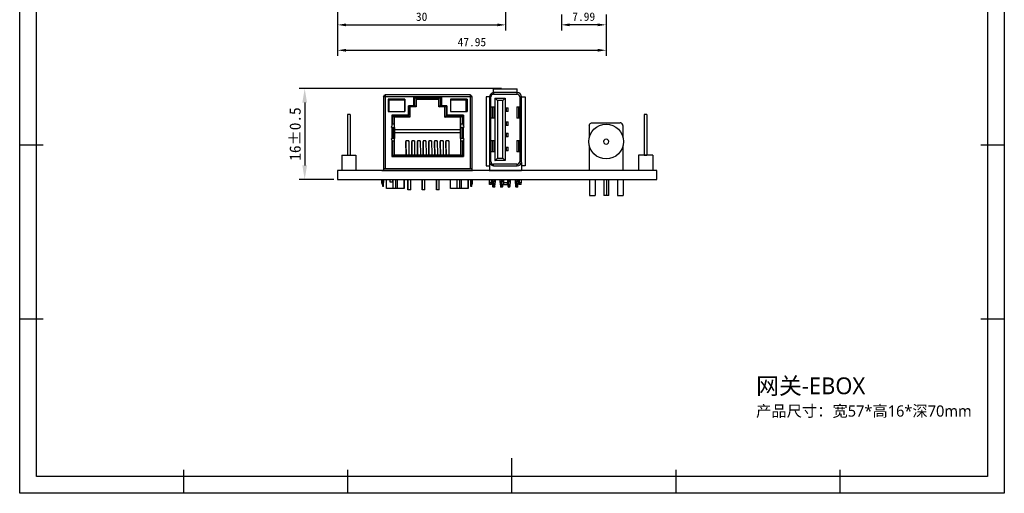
# Model space of a CAD drawing. Extents: x 649 to 824, y 56 to 305.
# Tile 1 of 14: x 649 to 824, y 56 to 141. Entities that reach past the tile are written whole.
import ezdxf

# ---------------------------------------------------------------- set-up
doc = ezdxf.new("R2010")
doc.units = 0
doc.header["$MEASUREMENT"] = 0
doc.layers.get('0').update_dxf_attribs({"linetype": 'ByLayer'})
doc.layers.get('Defpoints').update_dxf_attribs({"linetype": 'CONTINUOUS'})
doc.layers.add('HMI-D4', color=250, linetype='CONTINUOUS')
doc.dimstyles.new('ISO-25', dxfattribs={"dimtxt": 2.5, "dimasz": 2.5, "dimexe": 1.25, "dimexo": 0.625, "dimtad": 1, "dimdec": 4, "dimdsep": 46, "dimtxsty": 'Standard', "dimcen": 2.5, "dimadec": 0, "dimazin": 0, "dimtfac": 1, "dimtdec": 4, "dimtmove": 2, "dimatfit": 3, "dimfxl": 1, "dimtolj": 1, "dimarcsym": 0})

# ---------------------------------------------------------------- blocks, each defined once
blk = doc.blocks.new('*D61')
at = {"color": 5, "lineweight": -2}
for p, q in [((705.35, 155.15), (705.35, 138.8)), ((735.35, 147.31), (735.35, 138.8)), ((706.85, 139.8), (733.85, 139.8))]:
    blk.add_line(p, q, dxfattribs=at)
at = {"color": 5}
for points in [[(706.85, 140.05), (706.85, 139.55), (705.35, 139.8)], [(733.85, 140.05), (733.85, 139.55), (735.35, 139.8)]]:
    blk.add_solid(points, dxfattribs=at)
at = {"layer": 'Defpoints', "color": 0}
for p in [(705.35, 155.85), (735.35, 148.01), (735.35, 139.8)]:
    blk.add_point(p, dxfattribs=at)
at = {"color": 4, "insert": (720.35, 141.25), "char_height": 1.5, "attachment_point": 5}
blk.add_mtext('\\A1;30', dxfattribs=at)
blk = doc.blocks.new('*D62')
at = {"color": 5, "lineweight": -2}
for p, q in [((705.35, 155.15), (705.35, 134.27)), ((753.3, 141.68), (753.3, 134.27)), ((706.85, 135.27), (751.8, 135.27))]:
    blk.add_line(p, q, dxfattribs=at)
at = {"color": 5}
for points in [[(706.85, 135.52), (706.85, 135.02), (705.35, 135.27)], [(751.8, 135.52), (751.8, 135.02), (753.3, 135.27)]]:
    blk.add_solid(points, dxfattribs=at)
at = {"layer": 'Defpoints', "color": 0}
for p in [(705.35, 155.85), (753.3, 142.38), (753.3, 135.27)]:
    blk.add_point(p, dxfattribs=at)
at = {"color": 4, "insert": (729.33, 136.72), "char_height": 1.5, "attachment_point": 5}
blk.add_mtext('\\A1;47.95', dxfattribs=at)
blk = doc.blocks.new('*D72')
at = {"color": 5, "lineweight": -2}
for p, q in [((734.6, 128.41), (698.46, 128.41)), ((699.46, 125.91), (699.46, 114.71)), ((704.65, 112.21), (698.46, 112.21))]:
    blk.add_line(p, q, dxfattribs=at)
at = {"color": 5}
for points in [[(699.04, 125.91), (699.88, 125.91), (699.46, 128.41)], [(699.04, 114.71), (699.88, 114.71), (699.46, 112.21)]]:
    blk.add_solid(points, dxfattribs=at)
at = {"layer": 'Defpoints', "color": 0}
for p in [(735.3, 128.41), (699.46, 112.21), (705.35, 112.21)]:
    blk.add_point(p, dxfattribs=at)
at = {"color": 4, "insert": (697.76, 120.31), "char_height": 2, "attachment_point": 5, "rotation": 90}
blk.add_mtext('\\A1;16±0.5', dxfattribs=at)
blk = doc.blocks.new('*D75')
at = {"color": 5, "lineweight": -2}
for p, q in [((745.32, 141.68), (745.32, 138.81)), ((753.3, 141.68), (753.3, 138.81)), ((751.8, 139.81), (746.82, 139.81))]:
    blk.add_line(p, q, dxfattribs=at)
at = {"color": 5}
for points in [[(746.82, 140.06), (746.82, 139.56), (745.32, 139.81)], [(751.8, 140.06), (751.8, 139.56), (753.3, 139.81)]]:
    blk.add_solid(points, dxfattribs=at)
at = {"layer": 'Defpoints', "color": 0}
for p in [(745.32, 142.38), (753.3, 142.38), (745.32, 139.81)]:
    blk.add_point(p, dxfattribs=at)
at = {"color": 4, "insert": (749.31, 141.26), "char_height": 1.5, "attachment_point": 5}
blk.add_mtext('\\A1;7.99', dxfattribs=at)

msp = doc.modelspace()

# ---------------------------------------------------------------- linework, layer by layer
for p, q in [((733.201, 128.406), (737.401, 128.406)), ((733.201, 127.7), (733.201, 128.406)), ((737.401, 127.706), (737.401, 128.406)), ((713.546, 127.006), (713.546, 113.806)), ((713.847, 127.306), (713.847, 114.106)), ((728.995, 127.306), (728.995, 114.106)), ((729.294, 127.008), (729.294, 113.806)), ((731.85, 126.926), (731.85, 114.613)), ((732.501, 126.926), (731.85, 126.926)), ((733.201, 127.7), (733.201, 127.406)), ((738.181, 126.926), (738.85, 126.926)), ((738.85, 126.926), (738.85, 114.606)), ((707.095, 123.806), (707.095, 116.506)), ((707.595, 123.806), (707.095, 123.806)), ((707.595, 123.806), (707.595, 116.506)), ((760.105, 123.806), (760.105, 116.506)), ((760.605, 123.806), (760.105, 123.806)), ((760.605, 123.806), (760.605, 116.506)), ((750.805, 122.306), (755.8, 122.306)), ((706.075, 116.506), (706.075, 113.806)), ((706.075, 116.506), (708.615, 116.506)), ((707.095, 116.506), (707.595, 116.506)), ((708.615, 116.506), (708.615, 113.806)), ((759.085, 116.506), (759.085, 113.806)), ((761.625, 116.506), (759.085, 116.506)), ((760.105, 116.506), (760.605, 116.506)), ((761.625, 116.506), (761.625, 113.806)), ((731.85, 114.613), (732.501, 114.613)), ((732.501, 115.386), (732.501, 113.806)), ((738.85, 114.606), (738.173, 114.606)), ((713.255, 113.806), (729.455, 113.806)), ((732.435, 113.806), (738.173, 113.806))]:
    msp.add_line(p, q)
at = {"color": 7, "linetype": 'Continuous', "lineweight": 25}
for p, q in [((713.546, 127.01), (729.294, 127.008)), ((728.995, 127.306), (713.847, 127.306)), ((723.921, 126.856), (718.921, 126.856)), ((718.921, 126.856), (718.921, 125.356)), ((719.14, 126.776), (723.7, 126.776)), ((719.14, 125.386), (719.14, 126.776)), ((719.389, 126.709), (719.14, 126.776)), ((719.389, 126.709), (719.389, 125.136)), ((723.449, 126.709), (723.444, 126.476)), ((723.449, 126.709), (723.7, 126.776)), ((723.449, 125.136), (723.449, 126.709)), ((723.7, 126.776), (723.7, 125.386)), ((723.92, 126.856), (723.92, 125.356)), ((723.921, 125.356), (723.921, 126.856)), ((732.501, 126.926), (732.719, 126.926)), ((732.501, 126.906), (732.501, 115.406)), ((732.719, 115.386), (732.719, 126.926)), ((733.199, 127.406), (737.399, 127.406)), ((733.3, 127.706), (733.235, 127.706)), ((737.401, 127.706), (733.3, 127.706)), ((733.438, 126.731), (733.438, 115.581)), ((733.438, 126.731), (733.475, 126.731)), ((733.475, 115.581), (733.475, 126.731)), ((733.912, 126.298), (733.475, 126.731)), ((733.475, 126.731), (735.275, 126.731)), ((734.846, 126.298), (735.275, 126.731)), ((735.275, 126.731), (735.275, 115.581)), ((737.879, 126.926), (738.181, 126.926)), ((737.879, 126.926), (737.879, 115.386)), ((738.181, 115.386), (738.181, 126.926)), ((717.356, 126.506), (714.356, 126.506)), ((714.356, 126.506), (714.356, 124.306)), ((717.356, 126.376), (714.505, 126.376)), ((714.505, 126.376), (714.505, 124.306)), ((717.356, 124.306), (717.356, 126.506)), ((717.356, 126.506), (717.356, 124.306)), ((718.921, 125.356), (718.006, 125.356)), ((718.006, 125.356), (718.006, 123.656)), ((718.02, 123.566), (718.02, 125.356)), ((718.269, 125.136), (718.05, 125.356)), ((719.389, 125.136), (718.269, 125.136)), ((718.269, 125.136), (718.269, 123.316)), ((718.921, 125.386), (719.14, 125.386)), ((719.389, 125.136), (719.14, 125.386)), ((723.444, 126.476), (719.389, 126.476)), ((723.443, 126.476), (723.443, 125.136)), ((723.443, 125.136), (723.449, 125.136)), ((723.449, 125.136), (723.7, 125.386)), ((724.569, 125.136), (723.449, 125.136)), ((723.7, 125.386), (723.92, 125.386)), ((723.92, 125.356), (723.921, 125.356)), ((724.836, 125.356), (723.921, 125.356)), ((724.517, 123.316), (724.517, 125.136)), ((724.569, 125.136), (724.79, 125.356)), ((724.569, 123.316), (724.569, 125.136)), ((724.82, 125.356), (724.82, 123.566)), ((724.835, 125.356), (724.835, 123.656)), ((724.836, 123.656), (724.836, 125.356)), ((728.486, 126.506), (725.486, 126.506)), ((725.486, 126.506), (725.486, 124.306)), ((728.335, 126.376), (725.486, 126.376)), ((728.289, 124.306), (728.289, 126.376)), ((728.335, 124.306), (728.335, 126.376)), ((728.485, 126.506), (728.485, 124.306)), ((728.486, 124.306), (728.486, 126.506)), ((732.719, 125.156), (732.973, 125.156)), ((732.973, 125.156), (732.973, 123.156)), ((732.973, 125.156), (733.307, 125.156)), ((733.307, 123.156), (733.307, 125.156)), ((733.912, 126.298), (733.912, 116.014)), ((734.846, 126.298), (733.912, 126.298)), ((734.846, 116.014), (734.846, 126.298)), ((735.275, 124.986), (735.433, 124.986)), ((735.433, 124.986), (735.433, 124.326)), ((735.433, 124.986), (735.785, 124.986)), ((735.785, 124.326), (735.785, 124.986)), ((737.369, 125.156), (737.369, 123.156)), ((737.711, 123.156), (737.711, 125.156)), ((737.711, 125.156), (737.876, 125.156)), ((737.713, 125.156), (737.876, 125.156)), ((714.356, 124.306), (717.356, 124.306)), ((718.006, 123.656), (715.021, 123.656)), ((715.021, 123.656), (715.021, 121.681)), ((715.215, 123.566), (718.02, 123.566)), ((715.215, 122.076), (715.215, 123.566)), ((715.464, 123.316), (715.215, 123.566)), ((715.464, 123.316), (715.464, 122.076)), ((718.269, 123.316), (715.464, 123.316)), ((718.269, 123.316), (718.02, 123.566)), ((724.517, 123.316), (724.569, 123.316)), ((724.569, 123.316), (724.82, 123.566)), ((727.374, 123.316), (724.569, 123.316)), ((724.82, 123.566), (727.625, 123.566)), ((724.835, 123.656), (724.836, 123.656)), ((727.821, 123.656), (724.836, 123.656)), ((725.486, 124.306), (728.486, 124.306)), ((727.322, 122.076), (727.322, 123.316)), ((727.374, 123.316), (727.625, 123.566)), ((727.374, 122.076), (727.374, 123.316)), ((727.625, 123.566), (727.625, 122.076)), ((727.82, 123.656), (727.82, 121.681)), ((727.821, 121.681), (727.821, 123.656)), ((732.973, 123.156), (732.719, 123.156)), ((733.307, 123.156), (732.973, 123.156)), ((735.433, 124.326), (735.275, 124.326)), ((735.785, 124.326), (735.433, 124.326)), ((737.711, 123.156), (737.369, 123.156)), ((737.876, 123.156), (737.711, 123.156)), ((737.876, 123.156), (737.713, 123.156)), ((715.215, 122.076), (715.021, 122.076)), ((715.021, 121.481), (715.021, 119.481)), ((715.021, 121.481), (715.319, 121.481)), ((715.464, 122.076), (715.215, 122.076)), ((715.319, 119.481), (715.319, 121.481)), ((715.319, 121.481), (715.514, 121.481)), ((715.441, 122.076), (715.442, 121.481)), ((715.514, 121.481), (715.514, 119.481)), ((715.514, 121.481), (715.515, 121.481)), ((715.515, 121.481), (715.515, 119.481)), ((727.303, 121.481), (727.304, 121.481)), ((727.303, 119.481), (727.303, 121.481)), ((727.304, 119.481), (727.304, 121.481)), ((727.304, 121.481), (727.521, 121.481)), ((727.321, 121.481), (727.322, 122.076)), ((727.322, 122.076), (727.351, 122.076)), ((727.35, 121.481), (727.351, 122.076)), ((727.351, 122.076), (727.374, 122.076)), ((727.625, 122.076), (727.374, 122.076)), ((727.521, 121.481), (727.521, 119.481)), ((727.521, 121.481), (727.821, 121.481)), ((727.82, 122.076), (727.625, 122.076)), ((727.821, 121.681), (727.82, 121.681)), ((727.821, 119.481), (727.821, 121.481)), ((735.275, 122.486), (735.433, 122.486)), ((735.433, 121.826), (735.275, 121.826)), ((735.433, 122.486), (735.433, 121.826)), ((735.433, 122.486), (735.785, 122.486)), ((735.785, 121.826), (735.433, 121.826)), ((735.785, 121.826), (735.785, 122.486)), ((750.302, 121.806), (750.302, 119.68)), ((756.302, 121.806), (756.302, 119.79)), ((715.515, 121.122), (727.303, 121.122)), ((715.515, 120.576), (727.303, 120.576)), ((735.275, 120.486), (735.433, 120.486)), ((735.433, 119.826), (735.275, 119.826)), ((735.433, 120.486), (735.433, 119.826)), ((735.433, 120.486), (735.785, 120.486)), ((735.785, 119.826), (735.433, 119.826)), ((735.785, 119.826), (735.785, 120.486)), ((715.319, 119.481), (715.021, 119.481)), ((715.021, 119.281), (715.021, 116.306)), ((715.021, 119.076), (715.22, 119.076)), ((715.22, 116.326), (715.22, 119.076)), ((715.22, 119.076), (715.469, 119.076)), ((715.514, 119.481), (715.319, 119.481)), ((715.445, 119.481), (715.446, 119.076)), ((715.469, 119.076), (715.469, 116.576)), ((715.515, 119.481), (715.514, 119.481)), ((718.054, 119.076), (717.554, 119.076)), ((717.554, 119.076), (717.554, 116.576)), ((717.586, 116.576), (717.554, 118.982)), ((717.554, 118.61), (717.581, 116.576)), ((718.053, 119.076), (718.086, 116.576)), ((718.054, 118.982), (718.054, 119.076)), ((719.074, 119.076), (718.574, 119.076)), ((718.574, 119.076), (718.574, 116.576)), ((718.606, 116.576), (718.574, 118.982)), ((718.574, 118.61), (718.601, 116.576)), ((719.073, 119.076), (719.106, 116.576)), ((719.074, 118.982), (719.074, 119.076)), ((720.094, 119.076), (719.594, 119.076)), ((719.594, 119.076), (719.594, 116.576)), ((719.626, 116.576), (719.594, 118.982)), ((719.594, 118.61), (719.621, 116.576)), ((720.093, 119.076), (720.126, 116.576)), ((720.094, 118.982), (720.094, 119.076)), ((721.114, 119.076), (720.614, 119.076)), ((720.614, 119.076), (720.614, 116.576)), ((720.646, 116.576), (720.614, 118.982)), ((720.614, 118.61), (720.641, 116.576)), ((721.113, 119.076), (721.146, 116.576)), ((721.114, 118.982), (721.114, 119.076)), ((722.134, 119.076), (721.634, 119.076)), ((721.634, 119.076), (721.634, 116.576)), ((721.666, 116.576), (721.634, 118.982)), ((721.634, 118.61), (721.661, 116.576)), ((722.133, 119.076), (722.166, 116.576)), ((722.134, 118.982), (722.134, 119.076)), ((723.154, 119.076), (722.654, 119.076)), ((722.654, 119.076), (722.654, 116.576)), ((722.686, 116.576), (722.654, 118.982)), ((722.654, 118.61), (722.681, 116.576)), ((723.153, 119.076), (723.186, 116.576)), ((723.154, 118.982), (723.154, 119.076)), ((724.174, 119.076), (723.674, 119.076)), ((723.674, 119.076), (723.674, 116.576)), ((723.706, 116.576), (723.674, 118.982)), ((723.674, 118.61), (723.701, 116.576)), ((724.173, 119.076), (724.206, 116.576)), ((724.174, 118.982), (724.174, 119.076)), ((725.194, 119.076), (724.694, 119.076)), ((724.694, 119.076), (724.694, 116.576)), ((724.726, 116.576), (724.694, 118.982)), ((724.694, 118.61), (724.721, 116.576)), ((725.193, 119.076), (725.226, 116.576)), ((725.194, 118.982), (725.194, 119.076)), ((727.304, 119.481), (727.303, 119.481)), ((727.521, 119.481), (727.304, 119.481)), ((727.324, 119.076), (727.325, 119.481)), ((727.324, 119.076), (727.346, 119.076)), ((727.324, 116.576), (727.324, 119.076)), ((727.346, 119.076), (727.346, 119.481)), ((727.346, 119.076), (727.369, 119.076)), ((727.369, 116.576), (727.369, 119.076)), ((727.369, 119.076), (727.62, 119.076)), ((727.821, 119.481), (727.521, 119.481)), ((727.62, 119.076), (727.62, 116.326)), ((727.62, 119.076), (727.82, 119.076)), ((727.82, 119.281), (727.82, 116.306)), ((727.82, 119.281), (727.821, 119.281)), ((727.821, 116.306), (727.821, 119.281)), ((732.719, 119.156), (732.973, 119.156)), ((732.973, 119.156), (732.973, 117.156)), ((732.973, 119.156), (733.307, 119.156)), ((733.307, 117.156), (733.307, 119.156)), ((735.275, 117.986), (735.433, 117.986)), ((735.433, 117.986), (735.433, 117.326)), ((735.433, 117.986), (735.785, 117.986)), ((735.785, 117.326), (735.785, 117.986)), ((737.369, 119.156), (737.369, 117.156)), ((737.369, 119.156), (737.711, 119.156)), ((737.711, 117.156), (737.711, 119.156)), ((737.711, 119.156), (737.876, 119.156)), ((750.302, 118.233), (750.302, 113.806)), ((756.302, 118.122), (756.302, 113.806)), ((715.021, 116.306), (727.821, 116.306)), ((715.469, 116.576), (715.22, 116.326)), ((727.62, 116.326), (715.22, 116.326)), ((715.469, 116.576), (727.369, 116.576)), ((717.579, 116.726), (717.554, 116.726)), ((718.599, 116.726), (718.574, 116.726)), ((719.619, 116.726), (719.594, 116.726)), ((720.639, 116.726), (720.614, 116.726)), ((721.659, 116.726), (721.634, 116.726)), ((722.679, 116.726), (722.654, 116.726)), ((723.699, 116.726), (723.674, 116.726)), ((724.719, 116.726), (724.694, 116.726)), ((727.369, 116.576), (727.62, 116.326)), ((732.973, 117.156), (732.719, 117.156)), ((733.307, 117.156), (732.973, 117.156)), ((735.433, 117.326), (735.275, 117.326)), ((735.785, 117.326), (735.433, 117.326)), ((737.711, 117.156), (737.369, 117.156)), ((737.876, 117.156), (737.711, 117.156)), ((737.876, 117.156), (737.713, 117.156)), ((732.719, 115.386), (732.501, 115.386)), ((737.399, 114.906), (733.199, 114.906)), ((733.273, 114.606), (733.3, 114.606)), ((733.3, 114.606), (737.276, 114.606)), ((733.438, 115.581), (733.475, 115.581)), ((733.912, 116.014), (733.475, 115.581)), ((735.275, 115.581), (733.475, 115.581)), ((733.912, 116.014), (734.846, 116.014)), ((735.275, 115.581), (734.846, 116.014)), ((737.276, 114.606), (737.401, 114.606)), ((738.181, 115.386), (737.879, 115.386)), ((738.173, 115.198), (738.173, 113.806)), ((729.294, 114.106), (713.546, 114.106)), ((714.412, 113.806), (714.42, 113.806)), ((728.43, 114.106), (728.431, 114.106)), ((713.254, 112.206), (713.254, 111.631)), ((713.405, 111.331), (713.33, 111.375)), ((713.406, 111.631), (713.331, 111.631)), ((713.555, 110.956), (713.405, 110.956)), ((713.406, 111.631), (713.406, 112.206)), ((713.408, 112.206), (713.408, 111.631)), ((713.558, 111.631), (713.408, 111.631)), ((713.558, 112.206), (713.558, 111.631)), ((714.055, 110.576), (714.055, 112.206)), ((714.101, 110.576), (714.101, 112.206)), ((714.731, 111.706), (714.731, 112.206)), ((714.733, 111.706), (714.731, 111.706)), ((714.733, 111.706), (714.733, 112.206)), ((715.233, 111.706), (714.733, 111.706)), ((715.233, 111.706), (715.233, 112.206)), ((715.287, 110.576), (715.287, 112.206)), ((716.037, 110.576), (716.037, 112.206)), ((717.212, 110.576), (717.212, 112.206)), ((717.255, 112.206), (717.255, 110.576)), ((717.902, 110.356), (717.902, 112.206)), ((717.903, 112.206), (717.903, 110.356)), ((718.403, 110.356), (718.403, 112.206)), ((720.442, 110.356), (720.442, 112.206)), ((720.443, 112.206), (720.443, 110.356)), ((720.943, 110.356), (720.943, 112.206)), ((722.982, 110.356), (722.982, 112.206)), ((722.983, 112.206), (722.983, 110.356)), ((723.483, 110.356), (723.483, 112.206)), ((725.485, 110.576), (725.485, 112.206)), ((725.531, 110.576), (725.531, 112.206)), ((726.717, 110.576), (726.717, 112.206)), ((727.467, 110.576), (727.467, 112.206)), ((728.642, 110.576), (728.642, 112.206)), ((728.685, 112.206), (728.685, 110.576)), ((729.151, 112.206), (729.151, 111.631)), ((729.155, 111.341), (729.155, 111.34)), ((729.305, 110.956), (729.155, 110.956)), ((729.156, 111.631), (729.156, 112.206)), ((729.158, 111.631), (729.158, 112.206)), ((729.308, 111.631), (729.158, 111.631)), ((729.38, 111.375), (729.307, 111.333)), ((729.308, 112.206), (729.308, 111.631)), ((729.381, 111.631), (729.455, 111.631)), ((729.455, 111.631), (729.455, 112.206)), ((732.449, 112.206), (732.449, 111.608)), ((732.851, 111.306), (732.451, 111.306)), ((732.452, 111.608), (732.453, 112.206)), ((732.852, 111.608), (732.452, 111.608)), ((732.853, 112.206), (732.852, 111.608)), ((732.939, 112.206), (732.939, 111.806)), ((732.939, 111.806), (733.021, 110.986)), ((733.241, 111.806), (732.939, 111.806)), ((733.241, 110.986), (733.241, 111.806)), ((733.539, 111.806), (733.241, 111.806)), ((733.457, 110.986), (733.539, 111.806)), ((733.539, 111.806), (733.539, 112.206)), ((734.339, 112.206), (734.339, 111.806)), ((734.339, 111.806), (734.421, 110.986)), ((734.641, 111.806), (734.339, 111.806)), ((734.641, 110.986), (734.641, 111.806)), ((734.939, 111.806), (734.641, 111.806)), ((734.857, 110.986), (734.939, 111.806)), ((734.939, 111.806), (734.939, 112.206)), ((734.974, 112.206), (734.975, 111.588)), ((734.977, 111.306), (734.977, 111.306)), ((734.977, 111.306), (735.677, 111.306)), ((734.978, 111.588), (734.979, 112.206)), ((735.678, 111.588), (734.978, 111.588)), ((735.679, 112.206), (735.678, 111.588)), ((735.678, 111.421), (735.721, 110.986)), ((735.941, 111.806), (735.679, 111.806)), ((735.94, 110.986), (735.941, 111.806)), ((736.239, 111.806), (735.941, 111.806)), ((736.157, 110.986), (736.239, 111.806)), ((736.239, 111.806), (736.239, 112.206)), ((737.039, 112.206), (737.039, 111.806)), ((737.039, 111.806), (737.121, 110.986)), ((737.341, 111.806), (737.039, 111.806)), ((737.34, 110.986), (737.341, 111.806)), ((737.639, 111.806), (737.341, 111.806)), ((737.557, 110.986), (737.639, 111.806)), ((737.639, 111.806), (737.639, 112.206)), ((737.749, 112.206), (737.749, 111.608)), ((738.151, 111.306), (737.751, 111.306)), ((737.752, 111.608), (737.753, 112.206)), ((738.152, 111.608), (737.752, 111.608)), ((738.153, 112.206), (738.152, 111.608)), ((750.348, 112.206), (750.348, 109.306)), ((751.377, 112.206), (751.377, 109.306)), ((752.912, 112.206), (752.912, 109.306)), ((753.365, 112.206), (753.365, 109.306)), ((753.812, 109.306), (753.812, 112.206)), ((755.348, 112.206), (755.348, 109.306)), ((756.377, 112.206), (756.377, 109.306)), ((714.101, 110.576), (714.055, 110.576)), ((715.287, 110.576), (714.101, 110.576)), ((715.663, 110.576), (715.287, 110.576)), ((716.037, 110.576), (715.663, 110.576)), ((717.212, 110.576), (716.037, 110.576)), ((717.255, 110.576), (717.212, 110.576)), ((717.903, 110.356), (717.902, 110.356)), ((718.403, 110.356), (717.903, 110.356)), ((720.443, 110.356), (720.442, 110.356)), ((720.943, 110.356), (720.443, 110.356)), ((722.983, 110.356), (722.982, 110.356)), ((723.483, 110.356), (722.983, 110.356)), ((725.531, 110.576), (725.485, 110.576)), ((726.717, 110.576), (725.531, 110.576)), ((727.092, 110.576), (726.717, 110.576)), ((727.467, 110.576), (727.092, 110.576)), ((728.642, 110.576), (727.467, 110.576)), ((728.685, 110.576), (728.642, 110.576)), ((733.22, 110.806), (733.221, 110.806)), ((735.922, 110.806), (735.925, 110.806)), ((735.958, 110.806), (735.957, 110.806)), ((750.348, 109.306), (751.377, 109.306)), ((753.365, 109.306), (752.912, 109.306)), ((753.812, 109.306), (753.365, 109.306)), ((755.348, 109.306), (756.377, 109.306)), ((755.372, 109.306), (755.377, 109.306))]:
    msp.add_line(p, q, dxfattribs=at)
at = {"color": 6}
for p, q in [((705.35, 113.806), (705.35, 112.206)), ((762.35, 113.806), (705.35, 113.806)), ((762.35, 112.206), (762.35, 113.806)), ((705.35, 112.206), (762.35, 112.206))]:
    msp.add_line(p, q, dxfattribs=at)
at = {"color": 8, "linetype": 'Continuous', "lineweight": 25}
for p, q in [((713.254, 111.631), (713.254, 112.206)), ((713.255, 112.206), (713.255, 111.631)), ((713.331, 111.631), (713.331, 112.206)), ((715.663, 112.206), (715.663, 110.576)), ((727.092, 112.206), (727.092, 110.576)), ((729.153, 112.206), (729.153, 111.631)), ((729.156, 111.631), (729.153, 111.631)), ((729.155, 111.331), (729.155, 111.342)), ((729.155, 111.336), (729.155, 111.331)), ((729.381, 111.631), (729.308, 111.631)), ((729.381, 112.206), (729.381, 111.631)), ((733.241, 112.206), (733.241, 111.806)), ((734.641, 112.206), (734.641, 111.806)), ((735.941, 112.206), (735.941, 111.806)), ((737.34, 110.986), (737.121, 110.986)), ((737.341, 112.206), (737.341, 111.806))]:
    msp.add_line(p, q, dxfattribs=at)
at = {"color": 7, "linetype": 'Continuous', "lineweight": 25, "flags": 128}
for points in [[(737.369, 125.156), (737.369, 125.156), (737.382, 125.156), (737.413, 125.156), (737.462, 125.156), (737.529, 125.156), (737.612, 125.156), (737.711, 125.156)], [(713.254, 111.631), (713.254, 111.583), (713.254, 111.542), (713.255, 111.514), (713.255, 111.505), (713.255, 111.514), (713.255, 111.542), (713.255, 111.583), (713.255, 111.631)], [(713.331, 111.631), (713.315, 111.631), (713.3, 111.631), (713.287, 111.631), (713.276, 111.631), (713.267, 111.631), (713.261, 111.631), (713.257, 111.631), (713.255, 111.631)]]:
    msp.add_lwpolyline(points, dxfattribs=at)
at = {"color": 8, "linetype": 'Continuous', "lineweight": 25, "flags": 128}
for points in [[(733.241, 110.986), (733.157, 110.986), (733.086, 110.986), (733.038, 110.986), (733.021, 110.986), (733.021, 110.986)], [(733.457, 110.986), (733.441, 110.986), (733.394, 110.986), (733.324, 110.986), (733.241, 110.986)], [(734.641, 110.986), (734.557, 110.986), (734.486, 110.986), (734.438, 110.986), (734.421, 110.986), (734.421, 110.986)], [(734.857, 110.986), (734.841, 110.986), (734.794, 110.986), (734.724, 110.986), (734.641, 110.986)], [(735.94, 110.986), (735.857, 110.986), (735.786, 110.986), (735.738, 110.986), (735.721, 110.986), (735.721, 110.986)], [(736.157, 110.986), (736.141, 110.986), (736.094, 110.986), (736.024, 110.986), (735.94, 110.986)], [(737.557, 110.986), (737.541, 110.986), (737.494, 110.986), (737.424, 110.986), (737.34, 110.986)]]:
    msp.add_lwpolyline(points, dxfattribs=at)
msp.add_circle((753.317, 118.956), 3.1)
at = {"color": 7, "linetype": 'Continuous', "lineweight": 25}
for centre, radius, start, end in [((733.199, 126.926), 0.48, 90.00033, 180.00033), ((721.683, 127.631), 15.718, 359.17979, 0.27338), ((737.399, 126.926), 0.48, 359.99967, 89.99967), ((737.401, 126.926), 0.78, 359.99967, 89.99967), ((715.021, 121.581), 0.1, 90.00052, 269.99948), ((727.82, 121.581), 0.1, 270.00052, 89.99948), ((727.821, 121.581), 0.1, 270.00052, 89.99948), ((715.021, 119.381), 0.1, 90.00052, 269.99948), ((727.82, 119.381), 0.1, 270.00052, 89.99948), ((727.821, 119.381), 0.1, 270.00052, 89.99948), ((753.317, 118.956), 0.45, 359.99948, 180.00052), ((753.317, 118.956), 0.45, 179.99948, 0.00052), ((733.199, 115.386), 0.48, 179.99967, 269.99967), ((717.924, 114.685), 15.277, 359.72838, 0.83), ((737.399, 115.386), 0.48, 270.00033, 0.00033), ((721.683, 114.681), 15.718, 359.72661, 0.82022), ((737.401, 115.386), 0.78, 270.00033, 0.00033), ((699.85, 111.567), 13.481, 359.1806, 0.27161), ((730.496, 111.276), 17.094, 179.80821, 181.0708), ((697.688, 111.556), 15.718, 359.17978, 0.27339), ((678.043, 111.463), 35.365, 359.17978, 0.27339), ((678.193, 111.463), 35.365, 359.17978, 0.27339), ((764.516, 111.463), 35.365, 179.72661, 180.82022), ((772.84, 111.613), 43.686, 179.97602, 180.2722), ((708.634, 111.566), 20.522, 359.35905, 0.18349), ((693.793, 111.463), 35.365, 359.17978, 0.27339), ((693.943, 111.463), 35.365, 359.17978, 0.27339), ((715.931, 111.567), 13.45, 359.17983, 0.27337), ((722.803, 111.6), 6.652, 359.18072, 0.27288), ((747.91, 111.541), 15.461, 179.7518, 180.86896), ((716.992, 111.541), 15.461, 359.13104, 0.2482), ((717.392, 111.541), 15.461, 359.13104, 0.2482), ((724.14, 110.944), 9.101, 359.13126, 0.26513), ((725.543, 110.944), 9.098, 359.13094, 0.26519), ((748.574, 111.526), 13.599, 179.74078, 180.92624), ((721.379, 111.526), 13.599, 359.07376, 0.25922), ((722.079, 111.526), 13.599, 359.07376, 0.25922), ((735.92, 111.006), 0.2, 185.71095, 270), ((726.852, 110.944), 9.088, 359.13023, 0.26568), ((735.958, 111.006), 0.2, 270, 354.28905), ((728.24, 110.944), 9.1, 359.13124, 0.26517), ((753.21, 111.541), 15.461, 179.7518, 180.86896), ((722.292, 111.541), 15.461, 359.13104, 0.2482), ((722.692, 111.541), 15.461, 359.13104, 0.2482)]:
    msp.add_arc(centre, radius, start, end, dxfattribs=at)
at = {"color": 8, "linetype": 'Continuous', "lineweight": 25}
msp.add_arc((731.533, 111.399), 2.379, 179.83461, 181.62128, dxfattribs=at)
at = {"color": 7, "linetype": 'Continuous', "lineweight": 25}
for points, knots in [([(713.546, 127.006), (713.546, 127.085), (713.579, 127.163), (713.69, 127.274), (713.769, 127.306), (713.847, 127.306)], [0, 0, 0, 0, 0.5, 0.5, 1, 1, 1, 1]), ([(728.995, 127.306), (729.074, 127.306), (729.151, 127.274), (729.262, 127.163), (729.294, 127.085), (729.294, 127.008)], [0, 0, 0, 0, 0.5, 0.5, 1, 1, 1, 1]), ([(733.201, 127.7), (733.17, 127.695), (733.11, 127.686), (733.024, 127.659), (732.946, 127.625), (732.876, 127.586), (732.812, 127.542), (732.756, 127.494), (732.689, 127.426), (732.617, 127.33), (732.553, 127.202), (732.511, 127.066), (732.504, 126.973), (732.501, 126.926)], [0, 0, 0, 0, 0.0822897, 0.1606771, 0.2353393, 0.3064437, 0.3741481, 0.4385998, 0.4999364, 0.6278957, 0.7534052, 0.8772004, 1, 1, 1, 1]), ([(750.302, 121.806), (750.302, 121.912), (750.333, 122.021), (750.455, 122.171), (750.509, 122.218), (750.644, 122.286), (750.724, 122.306), (750.805, 122.306)], [0, 0, 0, 0, 0.5, 0.5, 0.75, 0.75, 1, 1, 1, 1]), ([(756.302, 121.806), (756.302, 121.912), (756.271, 122.021), (756.15, 122.171), (756.095, 122.218), (755.96, 122.286), (755.881, 122.306), (755.8, 122.306)], [0, 0, 0, 0, 0.5, 0.5, 0.75, 0.75, 1, 1, 1, 1]), ([(733.201, 114.613), (733.177, 114.616), (733.123, 114.625), (733.034, 114.65), (732.929, 114.694), (732.814, 114.766), (732.703, 114.867), (732.611, 114.991), (732.548, 115.124), (732.51, 115.257), (732.504, 115.344), (732.501, 115.386)], [0, 0, 0, 0, 0.0629432, 0.1444071, 0.2443785, 0.3628406, 0.4997732, 0.6386637, 0.7683327, 0.8887784, 1, 1, 1, 1]), ([(713.254, 111.596), (713.254, 111.588), (713.254, 111.56), (713.255, 111.52), (713.253, 111.495), (713.262, 111.454), (713.277, 111.424), (713.3, 111.395), (713.32, 111.381), (713.331, 111.374)], [0, 0, 0, 0, 0.0893682, 0.2858468, 0.5410598, 0.6408968, 0.7498254, 0.8716001, 1, 1, 1, 1]), ([(729.379, 111.376), (729.384, 111.379), (729.404, 111.388), (729.43, 111.418), (729.451, 111.46), (729.453, 111.491), (729.454, 111.505)], [0, 0, 0, 0, 0.1145296, 0.4208261, 0.7271227, 1, 1, 1, 1]), ([(733.021, 110.988), (733.026, 110.964), (733.035, 110.915), (733.069, 110.877), (733.086, 110.858)], [0, 0, 0, 0, 0.482279, 1, 1, 1, 1]), ([(733.222, 110.806), (733.198, 110.808), (733.148, 110.813), (733.107, 110.843), (733.086, 110.858)], [0, 0, 0, 0, 0.48227904, 1, 1, 1, 1]), ([(733.393, 110.858), (733.372, 110.843), (733.331, 110.813), (733.281, 110.808), (733.257, 110.806)], [0, 0, 0, 0, 0.5177212, 1, 1, 1, 1]), ([(733.393, 110.858), (733.41, 110.877), (733.444, 110.915), (733.453, 110.964), (733.458, 110.988)], [0, 0, 0, 0, 0.517721, 1, 1, 1, 1]), ([(734.421, 110.988), (734.426, 110.964), (734.435, 110.915), (734.469, 110.877), (734.486, 110.858)], [0, 0, 0, 0, 0.482279, 1, 1, 1, 1]), ([(734.622, 110.806), (734.598, 110.808), (734.548, 110.813), (734.507, 110.843), (734.486, 110.858)], [0, 0, 0, 0, 0.482279, 1, 1, 1, 1]), ([(734.793, 110.858), (734.772, 110.843), (734.731, 110.813), (734.681, 110.808), (734.657, 110.806)], [0, 0, 0, 0, 0.5177212, 1, 1, 1, 1]), ([(734.793, 110.858), (734.81, 110.877), (734.844, 110.915), (734.853, 110.964), (734.858, 110.988)], [0, 0, 0, 0, 0.517721, 1, 1, 1, 1]), ([(737.121, 110.988), (737.126, 110.964), (737.135, 110.915), (737.169, 110.877), (737.186, 110.858)], [0, 0, 0, 0, 0.4822791, 1, 1, 1, 1]), ([(737.322, 110.806), (737.298, 110.808), (737.248, 110.813), (737.207, 110.843), (737.186, 110.858)], [0, 0, 0, 0, 0.482279, 1, 1, 1, 1]), ([(737.493, 110.858), (737.472, 110.843), (737.431, 110.813), (737.381, 110.808), (737.357, 110.806)], [0, 0, 0, 0, 0.517721, 1, 1, 1, 1]), ([(737.493, 110.858), (737.51, 110.877), (737.544, 110.915), (737.553, 110.964), (737.558, 110.988)], [0, 0, 0, 0, 0.5177209, 1, 1, 1, 1]), ([(733.254, 110.806), (733.255, 110.806), (733.256, 110.806), (733.258, 110.806), (733.258, 110.806), (733.258, 110.806)], [0, 0, 0, 0, 0.16046901, 0.45521706, 1, 1, 1, 1]), ([(734.654, 110.806), (734.655, 110.806), (734.656, 110.806), (734.658, 110.806), (734.658, 110.806), (734.658, 110.806)], [0, 0, 0, 0, 0.1604704, 0.4552179, 1, 1, 1, 1])]:
    msp.add_open_spline(points, degree=3, knots=knots, dxfattribs=at)
for points in [[(732.501, 126.926), (732.501, 126.92), (732.501, 126.913), (732.501, 126.906)], [(733.3, 127.706), (733.267, 127.706), (733.234, 127.704), (733.201, 127.7)], [(732.501, 115.386), (732.501, 115.393), (732.501, 115.4), (732.501, 115.406)], [(733.201, 114.613), (733.233, 114.609), (733.267, 114.606), (733.3, 114.606)], [(733.226, 110.806), (733.223, 110.806), (733.221, 110.806), (733.22, 110.806)], [(733.24, 110.806), (733.235, 110.806), (733.23, 110.806), (733.226, 110.806)], [(733.253, 110.806), (733.249, 110.806), (733.244, 110.806), (733.24, 110.806)], [(734.626, 110.806), (734.623, 110.806), (734.621, 110.806), (734.62, 110.806)], [(734.64, 110.806), (734.635, 110.806), (734.63, 110.806), (734.626, 110.806)], [(734.653, 110.806), (734.649, 110.806), (734.644, 110.806), (734.64, 110.806)], [(735.926, 110.806), (735.923, 110.806), (735.92, 110.806), (735.92, 110.806)], [(735.94, 110.806), (735.935, 110.806), (735.93, 110.806), (735.926, 110.806)], [(735.953, 110.806), (735.949, 110.806), (735.944, 110.806), (735.94, 110.806)], [(737.326, 110.806), (737.322, 110.806), (737.32, 110.806), (737.32, 110.806)], [(737.34, 110.806), (737.335, 110.806), (737.33, 110.806), (737.326, 110.806)], [(737.353, 110.806), (737.349, 110.806), (737.344, 110.806), (737.34, 110.806)], [(737.358, 110.806), (737.358, 110.806), (737.356, 110.806), (737.353, 110.806)]]:
    msp.add_open_spline(points, degree=3, dxfattribs=at)
at = {"layer": 'HMI-D4', "color": 0}
for points in [[(648.545, 304.921), (824.444, 304.921), (824.444, 56.15), (648.545, 56.15)], [(651.545, 301.921), (821.444, 301.921), (821.444, 59.15), (651.545, 59.15)]]:
    msp.add_lwpolyline(points, close=True, dxfattribs=at)
for points in [[(652.733, 118.343), (648.545, 118.343)], [(824.444, 118.343), (820.256, 118.343)], [(652.733, 87.246), (648.545, 87.246)], [(824.444, 87.246), (820.256, 87.246)], [(736.494, 56.15), (736.494, 62.432)], [(677.861, 56.15), (677.861, 60.338)], [(707.178, 56.15), (707.178, 60.338)], [(765.811, 56.15), (765.811, 60.338)], [(795.127, 56.15), (795.127, 60.338)]]:
    msp.add_lwpolyline(points, dxfattribs=at)

# ---------------------------------------------------------------- texts
at = {"color": 0, "insert": (780.103, 76.844), "char_height": 6.075, "width": 141.25702, "attachment_point": 1}
msp.add_mtext('{\\fMicrosoft YaHei|b0|i0|c134|p34;\\H0.4938x;网关-EBOX\\P\\H0.6667x;产品尺寸：宽57*高16*深70mm}', dxfattribs=at)

# ---------------------------------------------------------------- dimensions: what is measured, and where the dimension line sits
for base, p1, p2, picture, middle in [((735.35, 139.797), (705.35, 155.845), (735.35, 148.01), '*D61', (720.35, 141.247)), ((753.302, 135.269), (705.35, 155.845), (753.302, 142.384), '*D62', (729.326, 136.719)), ((745.3166, 139.8074), (753.3023, 142.3837), (745.3166, 142.3837), '*D75', (749.3094, 141.2574))]:
    dim = msp.add_linear_dim(base=base, p1=p1, p2=p2, dimstyle='ISO-25', override={"dimtxt": 1.5, "dimasz": 1.5, "dimexe": 1, "dimexo": 0.7, "dimgap": 0.7, "dimdec": 2, "dimclrd": 5, "dimclre": 5, "dimclrt": 4})
    dim.commit()
    dim.dimension.update_dxf_attribs({"geometry": picture, "text_midpoint": middle})
dim = msp.add_linear_dim(base=(699.458, 112.206), p1=(735.301, 128.406), p2=(705.35, 112.206), angle=90, text='16±0.5', dimstyle='ISO-25', override={"dimtxt": 2, "dimexe": 1, "dimexo": 0.7, "dimgap": 0.7, "dimdec": 1, "dimclrd": 5, "dimclre": 5, "dimclrt": 4, "dimtol": 1, "dimtp": 0.5, "dimtm": 0.5})
dim.commit()
dim.dimension.update_dxf_attribs({"geometry": '*D72', "text_midpoint": (697.758, 120.306)})

doc.saveas('drawing.dxf')
